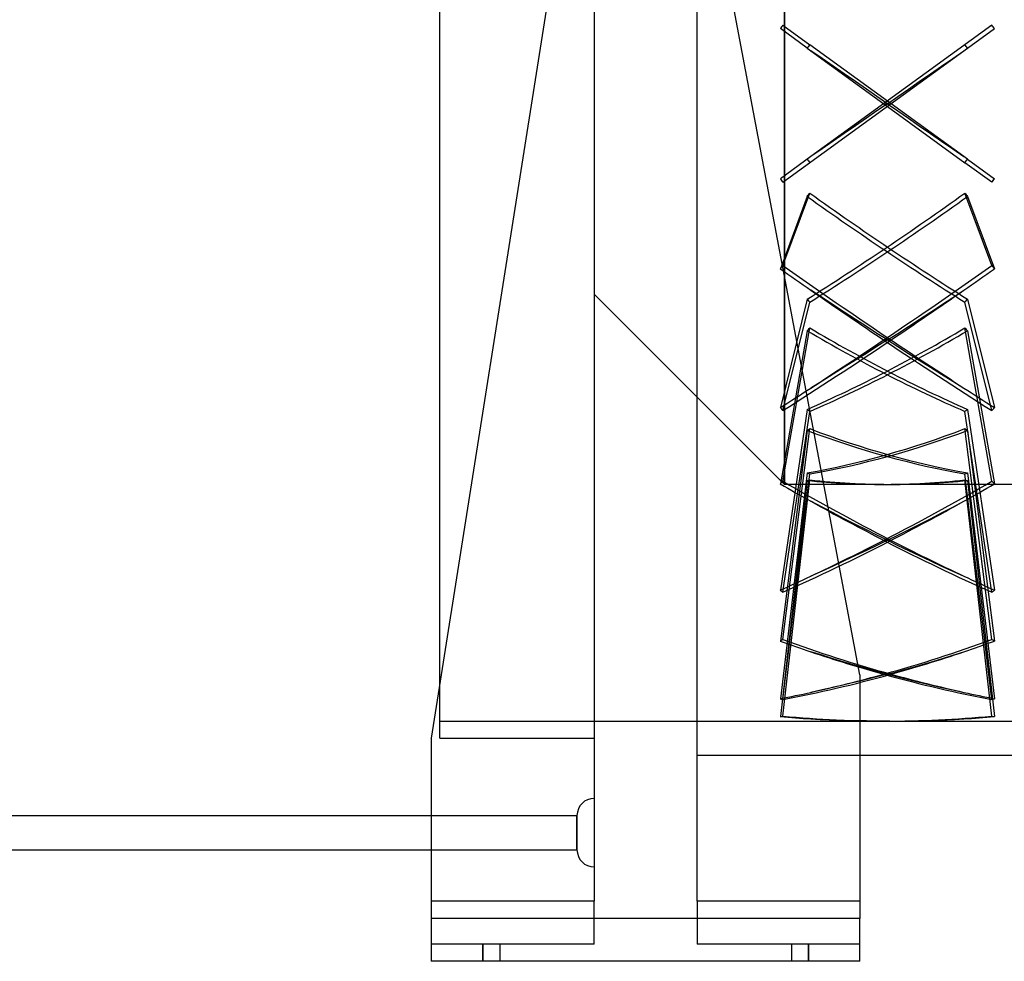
# Model space of a CAD drawing. Header units: millimetres. Extents: x -262 to 104, y -100 to 100.
# Tile 2 of 4: x -79 to 36, y -100 to 10. Entities that reach past the tile are written whole.
import ezdxf

# ---------------------------------------------------------------- set-up
doc = ezdxf.new("R2010")
doc.units = ezdxf.units.MM
doc.layers.add('MAIN-1', color=7, linetype='Continuous')
doc.layers.add('MAIN-2', color=7, linetype='Continuous')

msp = doc.modelspace()

# ---------------------------------------------------------------- linework, layer by layer
at = {"layer": 'MAIN-1'}
for p, q in [((-30, 0), (-30, 74)), ((-10, 59.2), (-31, -74)), ((19, -66.6), (-2, 44.4)), ((-30, -67.66), (-30, 0)), ((19, -66.6), (19, -95)), ((-31, -74), (-31, -95)), ((50, -76), (19, -76)), ((-199.5, -83), (-31, -83)), ((-199.5, -87), (-31, -87)), ((-31, -95), (-31, -100)), ((19, -95), (-31, -95)), ((19, -100), (19, -95)), ((19, -100), (-31, -100))]:
    msp.add_line(p, q, dxfattribs=at)
at = {"layer": 'MAIN-2'}
for p, q in [((-12, 46.51), (-12, -93)), ((10.2, 0), (10.2, 44.4)), ((10.2, 44.4), (10.2, 0)), ((0, -93), (0, 33.83)), ((12.85, 6.48), (9.72, 8.76)), ((10.02, 9.16), (13.15, 6.88)), ((34.38, 9.16), (21.91, 0.1)), ((31.12, 6.17), (34.68, 8.76)), ((12.85, 6.48), (21.77, 0)), ((22.63, 0), (13.15, 6.88)), ((14.58, 5.28), (13.28, 6.17)), ((22.49, -0.1), (31.12, 6.17)), ((29.82, 5.28), (31.12, 6.17)), ((15.88, 4.37), (14.58, 5.28)), ((28.52, 4.37), (29.82, 5.28)), ((17.18, 3.47), (15.88, 4.37)), ((18.48, 2.58), (17.18, 3.47)), ((25.92, 2.58), (27.22, 3.47)), ((27.22, 3.47), (28.52, 4.37)), ((19.75, 1.7), (18.48, 2.58)), ((24.65, 1.7), (25.92, 2.58)), ((20.99, 0.84), (19.75, 1.7)), ((23.41, 0.84), (24.65, 1.7)), ((10.2, 0), (10.2, -44.4)), ((21.91, 0.1), (13.28, -6.17)), ((22.2, 0), (20.99, 0.84)), ((21.77, 0), (31.25, -6.88)), ((21.91, 0.1), (21.96, 0.08)), ((21.96, 0.08), (22.01, 0.07)), ((22.01, 0.07), (22.05, 0.05)), ((22.05, 0.05), (22.1, 0.03)), ((22.1, 0.03), (22.15, 0.02)), ((22.15, 0.02), (22.2, 0)), ((22.15, -0.02), (22.2, 0)), ((22.2, 0), (23.41, 0.84)), ((22.25, 0.02), (22.2, 0)), ((22.2, 0), (23.41, -0.84)), ((22.3, 0.03), (22.25, 0.02)), ((22.35, 0.05), (22.3, 0.03)), ((22.39, 0.07), (22.35, 0.05)), ((22.44, 0.08), (22.39, 0.07)), ((22.49, 0.1), (22.44, 0.08)), ((10.02, -9.16), (22.49, -0.1)), ((10.2, -44.4), (10.2, 0)), ((20.99, -0.84), (19.75, -1.7)), ((22.2, 0), (20.99, -0.84)), ((21.91, -0.1), (21.96, -0.08)), ((21.96, -0.08), (22.01, -0.07)), ((22.01, -0.07), (22.05, -0.05)), ((22.05, -0.05), (22.1, -0.03)), ((22.1, -0.03), (22.15, -0.02)), ((22.25, -0.02), (22.2, 0)), ((22.3, -0.03), (22.25, -0.02)), ((22.35, -0.05), (22.3, -0.03)), ((22.39, -0.07), (22.35, -0.05)), ((22.44, -0.08), (22.39, -0.07)), ((22.49, -0.1), (22.44, -0.08)), ((31.55, -6.48), (22.63, 0)), ((23.41, -0.84), (24.65, -1.7)), ((19.75, -1.7), (18.48, -2.58)), ((24.65, -1.7), (25.92, -2.58)), ((18.48, -2.58), (17.18, -3.47)), ((25.92, -2.58), (27.22, -3.47)), ((15.88, -4.37), (14.58, -5.28)), ((17.18, -3.47), (15.88, -4.37)), ((27.22, -3.47), (28.52, -4.37)), ((28.52, -4.37), (29.82, -5.28)), ((14.58, -5.28), (13.28, -6.17)), ((29.82, -5.28), (31.12, -6.17)), ((13.28, -6.17), (9.72, -8.76)), ((34.38, -9.16), (31.25, -6.88)), ((31.55, -6.48), (34.68, -8.76)), ((12.85, -10.82), (9.72, -19.26)), ((10.02, -18.87), (13.15, -10.43)), ((34.38, -18.87), (31.25, -10.43)), ((31.55, -10.82), (34.68, -19.26)), ((14.58, -22.6), (13.28, -21.75)), ((29.82, -22.6), (31.12, -21.75)), ((-12, -22.2), (10.2, -44.4)), ((12.85, -22.8), (9.72, -35.44)), ((15.88, -23.46), (14.58, -22.6)), ((28.52, -23.46), (29.82, -22.6)), ((31.55, -22.8), (34.68, -35.44)), ((10.02, -35.79), (13.15, -23.14)), ((17.18, -24.31), (15.88, -23.46)), ((27.22, -24.31), (28.52, -23.46)), ((34.38, -35.79), (31.25, -23.14)), ((18.48, -25.15), (17.18, -24.31)), ((19.75, -25.98), (18.48, -25.15)), ((24.65, -25.98), (25.92, -25.15)), ((25.92, -25.15), (27.22, -24.31)), ((10.02, -44.02), (13.15, -26.15)), ((20.99, -26.78), (19.75, -25.98)), ((23.41, -26.78), (24.65, -25.98)), ((34.38, -44.02), (31.25, -26.15)), ((12.85, -26.48), (9.72, -44.34)), ((22.2, -27.55), (20.99, -26.78)), ((22.2, -27.55), (20.99, -28.32)), ((21.91, -27.46), (21.96, -27.48)), ((21.96, -27.48), (22.01, -27.49)), ((22.01, -27.49), (22.05, -27.51)), ((22.05, -27.51), (22.1, -27.52)), ((22.1, -27.52), (22.15, -27.54)), ((22.15, -27.54), (22.2, -27.55)), ((22.15, -27.57), (22.2, -27.55)), ((22.2, -27.55), (23.41, -26.78)), ((22.25, -27.54), (22.2, -27.55)), ((22.2, -27.55), (23.41, -28.32)), ((22.25, -27.57), (22.2, -27.55)), ((22.3, -27.52), (22.25, -27.54)), ((22.35, -27.51), (22.3, -27.52)), ((22.39, -27.49), (22.35, -27.51)), ((22.44, -27.48), (22.39, -27.49)), ((22.49, -27.46), (22.44, -27.48)), ((31.55, -26.48), (34.68, -44.34)), ((20.99, -28.32), (19.75, -29.11)), ((21.91, -27.65), (21.96, -27.63)), ((21.96, -27.63), (22.01, -27.61)), ((22.01, -27.61), (22.05, -27.6)), ((22.05, -27.6), (22.1, -27.58)), ((22.1, -27.58), (22.15, -27.57)), ((22.3, -27.58), (22.25, -27.57)), ((22.35, -27.6), (22.3, -27.58)), ((22.39, -27.61), (22.35, -27.6)), ((22.44, -27.63), (22.39, -27.61)), ((22.49, -27.65), (22.44, -27.63)), ((23.41, -28.32), (24.65, -29.11)), ((19.75, -29.11), (18.48, -29.92)), ((24.65, -29.11), (25.92, -29.92)), ((17.18, -30.73), (15.88, -31.54)), ((18.48, -29.92), (17.18, -30.73)), ((25.92, -29.92), (27.22, -30.73)), ((27.22, -30.73), (28.52, -31.54)), ((15.88, -31.54), (14.58, -32.35)), ((28.52, -31.54), (29.82, -32.35)), ((14.58, -32.35), (13.28, -33.16)), ((29.82, -32.35), (31.12, -33.16)), ((12.85, -35.64), (9.72, -56.73)), ((10.02, -56.97), (13.15, -35.88)), ((34.38, -56.97), (31.25, -35.88)), ((31.55, -35.64), (34.68, -56.73)), ((10.02, -62.47), (13.15, -37.89)), ((34.38, -62.47), (31.25, -37.89)), ((12.85, -38.1), (9.72, -62.67)), ((31.55, -38.1), (34.68, -62.67)), ((12.85, -43.06), (9.72, -69.38)), ((10.02, -69.48), (13.15, -43.16)), ((34.38, -69.48), (31.25, -43.16)), ((31.55, -43.06), (34.68, -69.38)), ((12.85, -43.92), (9.72, -71.47)), ((10.02, -71.42), (13.15, -43.86)), ((21.77, -44.4), (10.2, -44.4)), ((37, -44.4), (22.63, -44.4)), ((34.38, -71.42), (31.25, -43.86)), ((31.55, -43.92), (34.68, -71.47)), ((14.58, -47.04), (13.28, -46.36)), ((15.88, -47.72), (14.58, -47.04)), ((28.52, -47.72), (29.82, -47.04)), ((29.82, -47.04), (31.12, -46.36)), ((17.18, -48.4), (15.88, -47.72)), ((27.22, -48.4), (28.52, -47.72)), ((18.48, -49.06), (17.18, -48.4)), ((19.75, -49.7), (18.48, -49.06)), ((24.65, -49.7), (25.92, -49.06)), ((25.92, -49.06), (27.22, -48.4)), ((20.99, -50.32), (19.75, -49.7)), ((22.2, -50.91), (20.99, -50.32)), ((22.2, -50.91), (23.41, -50.32)), ((23.41, -50.32), (24.65, -49.7)), ((20.99, -51.5), (19.75, -52.1)), ((22.2, -50.91), (20.99, -51.5)), ((21.91, -50.84), (21.96, -50.85)), ((21.91, -50.98), (21.96, -50.97)), ((21.96, -50.85), (22.01, -50.86)), ((21.96, -50.97), (22.01, -50.96)), ((22.01, -50.86), (22.05, -50.88)), ((22.01, -50.96), (22.05, -50.95)), ((22.05, -50.88), (22.1, -50.89)), ((22.05, -50.95), (22.1, -50.94)), ((22.1, -50.89), (22.15, -50.9)), ((22.1, -50.94), (22.15, -50.92)), ((22.15, -50.9), (22.2, -50.91)), ((22.15, -50.92), (22.2, -50.91)), ((22.25, -50.9), (22.2, -50.91)), ((22.2, -50.91), (23.41, -51.5)), ((22.25, -50.92), (22.2, -50.91)), ((22.3, -50.89), (22.25, -50.9)), ((22.3, -50.94), (22.25, -50.92)), ((22.35, -50.88), (22.3, -50.89)), ((22.35, -50.95), (22.3, -50.94)), ((22.39, -50.86), (22.35, -50.88)), ((22.39, -50.96), (22.35, -50.95)), ((22.44, -50.85), (22.39, -50.86)), ((22.44, -50.97), (22.39, -50.96)), ((22.49, -50.84), (22.44, -50.85)), ((22.49, -50.98), (22.44, -50.97)), ((23.41, -51.5), (24.65, -52.1)), ((18.48, -52.7), (17.18, -53.31)), ((19.75, -52.1), (18.48, -52.7)), ((24.65, -52.1), (25.92, -52.7)), ((25.92, -52.7), (27.22, -53.31)), ((15.88, -53.91), (14.58, -54.51)), ((17.18, -53.31), (15.88, -53.91)), ((27.22, -53.31), (28.52, -53.91)), ((28.52, -53.91), (29.82, -54.51)), ((14.58, -54.51), (13.28, -55.09)), ((29.82, -54.51), (31.12, -55.09)), ((14.58, -64.32), (13.28, -63.91)), ((29.82, -64.32), (31.12, -63.91)), ((15.88, -64.72), (14.58, -64.32)), ((17.18, -65.11), (15.88, -64.72)), ((18.48, -65.49), (17.18, -65.11)), ((25.92, -65.49), (27.22, -65.11)), ((27.22, -65.11), (28.52, -64.72)), ((28.52, -64.72), (29.82, -64.32)), ((19.75, -65.85), (18.48, -65.49)), ((19, -66.6), (19, -66.6)), ((19, -66.6), (19, -66.6)), ((20.99, -66.19), (19.75, -65.85)), ((22.2, -66.52), (20.99, -66.19)), ((22.2, -66.52), (20.99, -66.84)), ((21.91, -66.48), (21.96, -66.49)), ((21.91, -66.56), (21.96, -66.55)), ((21.96, -66.49), (22.01, -66.49)), ((21.96, -66.55), (22.01, -66.54)), ((22.01, -66.49), (22.05, -66.5)), ((22.01, -66.54), (22.05, -66.54)), ((22.05, -66.5), (22.1, -66.51)), ((22.05, -66.54), (22.1, -66.53)), ((22.1, -66.51), (22.15, -66.51)), ((22.1, -66.53), (22.15, -66.53)), ((22.15, -66.51), (22.2, -66.52)), ((22.15, -66.53), (22.2, -66.52)), ((22.2, -66.52), (23.41, -66.19)), ((22.25, -66.51), (22.2, -66.52)), ((22.2, -66.52), (23.41, -66.84)), ((22.25, -66.53), (22.2, -66.52)), ((22.3, -66.51), (22.25, -66.51)), ((22.3, -66.53), (22.25, -66.53)), ((22.35, -66.5), (22.3, -66.51)), ((22.35, -66.54), (22.3, -66.53)), ((22.39, -66.49), (22.35, -66.5)), ((22.39, -66.54), (22.35, -66.54)), ((22.44, -66.49), (22.39, -66.49)), ((22.44, -66.55), (22.39, -66.54)), ((22.49, -66.48), (22.44, -66.49)), ((22.49, -66.56), (22.44, -66.55)), ((23.41, -66.19), (24.65, -65.85)), ((24.65, -65.85), (25.92, -65.49)), ((-30, -74), (-30, -67.66)), ((18.48, -67.46), (17.18, -67.77)), ((19.75, -67.15), (18.48, -67.46)), ((20.99, -66.84), (19.75, -67.15)), ((23.41, -66.84), (24.65, -67.15)), ((24.65, -67.15), (25.92, -67.46)), ((25.92, -67.46), (27.22, -67.77)), ((14.58, -68.36), (13.28, -68.64)), ((15.88, -68.07), (14.58, -68.36)), ((17.18, -67.77), (15.88, -68.07)), ((27.22, -67.77), (28.52, -68.07)), ((28.52, -68.07), (29.82, -68.36)), ((29.82, -68.36), (31.12, -68.64)), ((-30, -72), (22.2, -72)), ((14.58, -71.81), (13.28, -71.73)), ((15.88, -71.87), (14.58, -71.81)), ((17.18, -71.92), (15.88, -71.87)), ((18.48, -71.95), (17.18, -71.92)), ((19.75, -71.98), (18.48, -71.95)), ((20.99, -72), (19.75, -71.98)), ((22.2, -72), (20.99, -72)), ((21.91, -72), (21.96, -72)), ((21.96, -72), (22.01, -72)), ((22.01, -72), (22.05, -72)), ((22.05, -72), (22.1, -72)), ((22.1, -72), (22.15, -72)), ((22.15, -72), (22.2, -72)), ((22.25, -72), (22.2, -72)), ((22.2, -72), (23.41, -72)), ((22.2, -72), (37, -72)), ((22.3, -72), (22.25, -72)), ((22.35, -72), (22.3, -72)), ((22.39, -72), (22.35, -72)), ((22.44, -72), (22.39, -72)), ((22.49, -72), (22.44, -72)), ((23.41, -72), (24.65, -71.98)), ((24.65, -71.98), (25.92, -71.95)), ((25.92, -71.95), (27.22, -71.92)), ((27.22, -71.92), (28.52, -71.87)), ((28.52, -71.87), (29.82, -71.81)), ((29.82, -71.81), (31.12, -71.73)), ((-31, -74), (-31, -74)), ((-31, -74), (-31, -74)), ((-30, -74), (-12, -74)), ((19, -76), (0, -76)), ((-31, -83), (-14, -83)), ((-14, -83), (-14, -85)), ((-14, -85), (-14, -83)), ((-14, -87), (-14, -85)), ((-14, -85), (-14, -87)), ((-31, -87), (-14, -87)), ((-12, -93), (-31, -93)), ((-12, -93), (-31, -93)), ((-12, -98), (-12, -93)), ((19, -93), (0, -93)), ((0, -93), (0, -98)), ((19, -93), (0, -93)), ((19, -95), (-31, -95)), ((-31, -98), (-31, -98)), ((-31, -98), (-31, -98)), ((-31, -98), (-31, -98)), ((-12, -98), (-31, -98)), ((-25, -100), (-25, -98)), ((-25, -98), (-25, -100)), ((-25, -98), (-25, -100)), ((-25, -100), (-25, -98)), ((-23, -98), (-23, -100)), ((-23, -98), (-23, -100)), ((-12, -98), (-12, -98)), ((0, -98), (0, -98)), ((19, -98), (0, -98)), ((11, -98), (11, -100)), ((11, -98), (11, -100)), ((13, -100), (13, -98)), ((13, -98), (13, -100)), ((13, -100), (13, -98)), ((13, -98), (13, -100)), ((19, -98), (19, -98)), ((19, -98), (19, -98)), ((19, -98), (19, -98)), ((-31, -100), (-31, -100)), ((-31, -100), (-31, -100)), ((-31, -100), (-31, -100)), ((19, -100), (19, -100)), ((19, -100), (19, -100)), ((19, -100), (19, -100))]:
    msp.add_line(p, q, dxfattribs=at)
for centre, start, end in [((-12, -83), 90, 180), ((-12, -87), 180, 270)]:
    msp.add_arc(centre, 2, start, end, dxfattribs=at)
for centre, major_axis, ratio, start_param, end_param in [((15.77, 0), (53.17, 71.75), 0.112919, 1.526741, 1.532346), ((28.63, 0), (53.17, -71.75), 0.112919, 1.609247, 1.614851), ((15.77, 0), (32.79, 44.25), 0.112919, 1.498652, 1.507753), ((28.63, 0), (32.79, -44.25), 0.112919, 1.633839, 1.642941), ((15.77, 0), (-32.79, 44.25), 0.112919, 1.633839, 1.642941), ((28.63, 0), (-32.79, -44.25), 0.112919, 1.498652, 1.507753), ((15.77, 0), (-53.17, 71.75), 0.112919, 1.609247, 1.614851), ((28.63, 0), (-53.17, -71.75), 0.112919, 1.526741, 1.532346), ((21.77, 0), (60.57, 42.91), 0.188439, -1.850023, -1.547861), ((15.77, 0), (-33, -44.33), 0.075876, 1.381047, 1.390148), ((21.77, 0), (60.57, -42.91), 0.188439, -1.584631, -1.282468), ((22.63, 0), (60.57, -42.91), 0.188439, -1.593732, -1.29157), ((22.63, 0), (60.57, 42.91), 0.188439, -1.859124, -1.556962), ((28.63, 0), (-33, 44.33), 0.075876, 1.751445, 1.760546), ((15.77, 0), (-53.51, -71.89), 0.075876, 1.356454, 1.362059), ((21.77, 0), (98.23, -69.58), 0.188439, -1.560038, -1.523953), ((22.63, 0), (98.23, -69.58), 0.188439, -1.565643, -1.439483), ((21.77, 0), (98.23, 69.58), 0.188439, -1.70211, -1.57595), ((22.63, 0), (98.23, 69.58), 0.188439, -1.61764, -1.581554), ((28.63, 0), (-53.51, 71.89), 0.075876, 1.779534, 1.785138), ((22.05, 57.22), (174.5, -137.23), 0.309597, -1.380857, -1.332761), ((22.35, 57.22), (174.5, 137.23), 0.309597, -1.808831, -1.760736), ((15.77, 0), (-30.35, 43.4), 0.308197, 1.89776, 1.906861), ((28.63, 0), (-30.35, -43.4), 0.308197, 1.234731, 1.243832), ((21.77, 0), (59.32, 38.02), 0.386472, -1.960172, -1.658009), ((15.77, 0), (-31.02, -43.61), 0.269059, 1.121051, 1.130152), ((22.63, 0), (59.32, -38.02), 0.386472, -1.483583, -1.181421), ((28.63, 0), (-31.02, 43.61), 0.269059, 2.011441, 2.020542), ((21.77, 0), (59.32, -38.02), 0.386472, -1.474482, -1.17232), ((22.63, 0), (59.32, 38.02), 0.386472, -1.969273, -1.66711), ((22.05, 57.59), (-174.5, -137.23), 0.309597, 1.283092, 1.331187), ((22.35, 57.59), (-174.5, 137.23), 0.309597, 1.810406, 1.858501), ((22.63, 0), (98.23, 69.58), 0.188439, -1.831035, -1.704875), ((21.77, 0), (98.23, -69.58), 0.188439, -1.436718, -1.310558), ((21.77, 0), (98.23, 69.58), 0.188439, -1.825431, -1.789345), ((22.63, 0), (98.23, -69.58), 0.188439, -1.352248, -1.316162), ((15.77, 0), (-49.22, 70.38), 0.308197, 1.873168, 1.878772), ((28.63, 0), (-49.22, -70.38), 0.308197, 1.26282, 1.268425), ((15.77, 0), (-24.79, 42.5), 0.518361, 2.209046, 2.218147), ((28.63, 0), (-24.79, -42.5), 0.518361, 0.923445, 0.932546), ((21.77, 0), (58.92, 27.27), 0.594717, -1.985897, -1.683735), ((15.77, 0), (-26.24, -42.61), 0.476158, 0.824487, 0.833588), ((22.63, 0), (58.92, -27.27), 0.594717, -1.457858, -1.155696), ((28.63, 0), (-26.24, 42.61), 0.476158, 2.308004, 2.317105), ((21.77, 0), (58.92, -27.27), 0.594717, -1.448757, -1.146595), ((22.63, 0), (58.92, 27.27), 0.594717, -1.994998, -1.692836), ((15.77, 0), (-10.9, 43.71), 0.716705, 2.718537, 2.727638), ((28.63, 0), (-10.9, -43.71), 0.716705, 0.413954, 0.423055), ((15.77, 0), (-50.31, -70.72), 0.269059, 1.096458, 1.102062), ((21.77, 0), (96.19, -61.66), 0.386472, -1.44989, -1.413804), ((22.63, 0), (96.19, -61.66), 0.386472, -1.455494, -1.329334), ((15.77, 0), (-14.95, -43.2), 0.685348, 0.379364, 0.388466), ((21.77, 0), (61.11, 0), 0.726543, -1.717327, -1.569566), ((22.63, 0), (61.11, 0), 0.726543, -1.726428, -1.572027), ((21.77, 0), (61.11, 0), 0.726543, -1.569566, -1.415165), ((21.77, 0), (96.19, 61.66), 0.386472, -1.812259, -1.686099), ((22.63, 0), (61.11, 0), 0.726543, -1.572027, -1.424266), ((22.63, 0), (96.19, 61.66), 0.386472, -1.727788, -1.691703), ((28.63, 0), (-14.95, 43.2), 0.685348, 2.753127, 2.762228), ((28.63, 0), (-50.31, 70.72), 0.269059, 2.03953, 2.045134), ((22.05, 105.92), (154.84, -159.09), 0.572061, -1.088289, -1.040194), ((22.35, 105.92), (154.84, 159.09), 0.572061, -2.101399, -2.053303), ((22.63, 0), (96.19, 61.66), 0.386472, -1.941184, -1.815023), ((22.05, 106.21), (-154.84, -159.09), 0.572061, 0.990524, 1.038619), ((21.77, 0), (96.19, -61.66), 0.386472, -1.326569, -1.200409), ((22.35, 106.21), (-154.84, 159.09), 0.572061, 2.102973, 2.151068), ((21.77, 0), (96.19, 61.66), 0.386472, -1.935579, -1.899494), ((22.63, 0), (96.19, -61.66), 0.386472, -1.242099, -1.206013), ((15.77, 0), (-40.21, 68.92), 0.518361, 2.184454, 2.190058), ((28.63, 0), (-40.21, -68.92), 0.518361, 0.951535, 0.957139), ((15.77, 0), (-42.55, -69.09), 0.476158, 0.799895, 0.805499), ((21.77, 0), (95.55, -44.22), 0.594717, -1.424165, -1.388079), ((22.63, 0), (95.55, -44.22), 0.594717, -1.429769, -1.303609), ((21.77, 0), (95.55, 44.22), 0.594717, -1.837984, -1.711824), ((22.63, 0), (95.55, 44.22), 0.594717, -1.753514, -1.717428), ((28.63, 0), (-42.55, 69.09), 0.476158, 2.336094, 2.341698), ((22.05, 138.5), (103.46, -196.42), 0.747434, -0.662757, -0.614662), ((22.35, 138.5), (103.46, 196.42), 0.747434, -2.526931, -2.478835), ((22.63, 0), (95.55, 44.22), 0.594717, -1.966909, -1.840749), ((22.05, 138.66), (-103.46, -196.42), 0.747434, 0.564992, 0.613088), ((21.77, 0), (95.55, -44.22), 0.594717, -1.300844, -1.174684), ((22.35, 138.66), (-103.46, 196.42), 0.747434, 2.528505, 2.5766), ((21.77, 0), (95.55, 44.22), 0.594717, -1.961305, -1.925219), ((22.63, 0), (95.55, -44.22), 0.594717, -1.216374, -1.180288), ((15.77, 0), (-17.68, 70.88), 0.716705, 2.693945, 2.699549), ((28.63, 0), (-17.68, -70.88), 0.716705, 0.442043, 0.447648), ((15.77, 0), (-24.24, -70.06), 0.685348, 0.354772, 0.360376), ((21.77, 0), (99.1, 0), 0.726543, -1.692735, -1.656649), ((22.63, 0), (99.1, 0), 0.726543, -1.698339, -1.572179), ((22.05, 150), (0, -222), 0.809017, -0.048882, -0.000787), ((21.77, 0), (99.1, 0), 0.726543, -1.569414, -1.443254), ((22.35, 150), (0, 222), 0.809017, -3.140805, -3.09271), ((22.63, 0), (99.1, 0), 0.726543, -1.484944, -1.448858), ((28.63, 0), (-24.24, 70.06), 0.685348, 2.781216, 2.786821)]:
    msp.add_ellipse(centre, major_axis=major_axis, ratio=ratio, start_param=start_param, end_param=end_param, dxfattribs=at)

doc.saveas('drawing.dxf')
